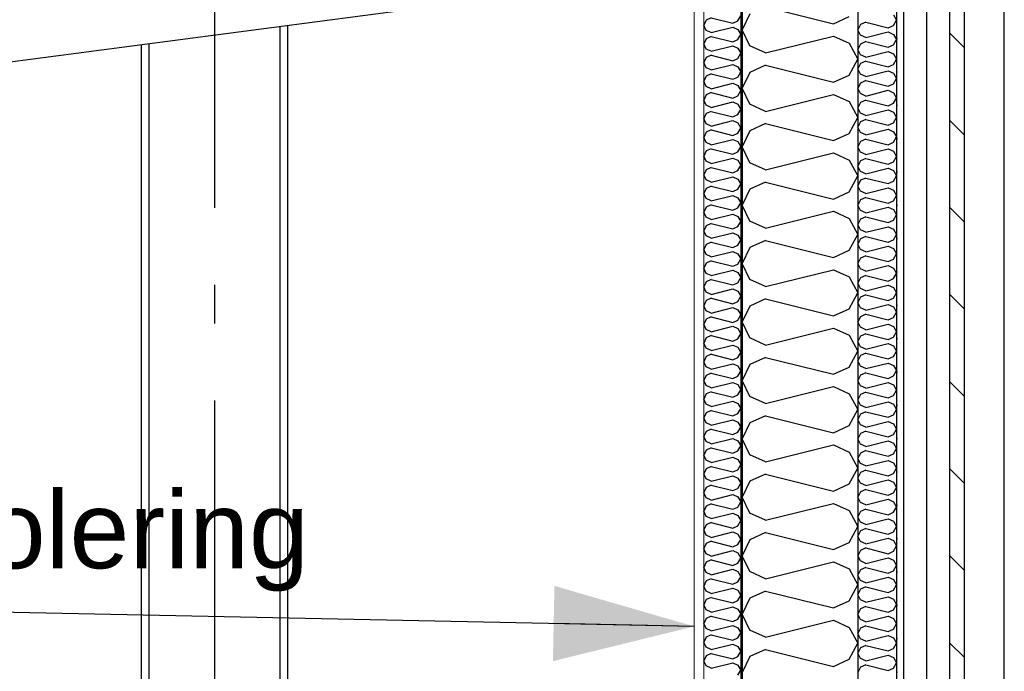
# Model space of a CAD drawing. Header units: millimetres. Extents: x -82116 to -58113, y 850 to 13065.
# Tile 72 of 78: x -65326 to -64048, y 7514 to 8360. Entities that reach past the tile are written whole.
import ezdxf
from ezdxf.enums import TextEntityAlignment as Align

# ---------------------------------------------------------------- set-up
doc = ezdxf.new("R2010")
doc.units = ezdxf.units.MM
doc.header["$LTSCALE"] = 0.5
doc.header["$MEASUREMENT"] = 0
for name, pattern in [('Akselinje', [1500, 1000, -200, 100, -200]), ('PLINE', [0]), ('Wipeout_Contour', [2000, 0, -2000])]:
    doc.linetypes.add(name, pattern=pattern)
for name, color, linetype in [('222- Søyler', 7, 'Continuous'), ('222- Søyler (Nye konstruksjoner)', 7, 'Continuous'), ('223- Bjelker(Nye konstruksjoner)', 7, 'Continuous'), ('232- Ikke-bærende yttervegger', 7, 'Continuous'), ('232- Ikke-bærende yttervegger (Skravur)', 7, 'Continuous'), ('232- Ikke-bærende yttervegger (Skravur)(Nye konstruksjoner)', 7, 'Continuous'), ('232- Ikke-bærende yttervegger(Nye konstruksjoner)', 7, 'Continuous'), ('235- Utvendig kledning og overflate (Skravur)(Nye konstruksjoner)', 7, 'Continuous'), ('235- Utvendig kledning og overflate(Nye konstruksjoner)', 7, 'Continuous'), ('82-- Modullinjer', 7, 'Continuous'), ('832- Tekst bygning(Nye konstruksjoner)', 7, 'Continuous')]:
    doc.layers.add(name, color=color, linetype=linetype)
doc.layers.add('236- Innvendig kledning og overflate(Nye konstruksjoner)', color=7, linetype='Continuous', lineweight=0)
doc.styles.add('GENERATED_STYLE_1', font='arial.ttf')
doc.styles.add('GENERATED_STYLE_2', font='arial.ttf')
doc.dimstyles.new('GENERATED_STYLE__1', dxfattribs={"dimtxt": 0.18, "dimasz": 182.4, "dimexe": 0.18, "dimexo": 0.0625, "dimgap": 0, "dimtad": 0, "dimtih": 1, "dimtoh": 1, "dimdec": 4, "dimzin": 0, "dimdsep": 46, "dimcen": 0.09, "dimadec": 0, "dimazin": 0, "dimtfac": 1, "dimtdec": 4, "dimtmove": 0, "dimatfit": 3, "dimldrblk": 'ARROWHEAD_5', "dimfxl": 1, "dimtolj": 1, "dimtzin": 0, "dimarcsym": 0})

# ---------------------------------------------------------------- blocks, each defined once
blk = doc.blocks.new('*X5')
at = {"layer": '232- Ikke-bærende yttervegger (Skravur)', "linetype": 'PLINE'}
for p, q in [((-64358, 8376.7), (-64270, 8354.7)), ((-64378.4, 8367.4), (-64388.2, 8346.7)), ((-64270, 8354.7), (-64249.7, 8363.9)), ((-64378.4, 8326), (-64388.2, 8346.7)), ((-64358, 8316.7), (-64270, 8338.7)), ((-64270, 8338.7), (-64249.7, 8329.5)), ((-64358, 8316.7), (-64378.4, 8326)), ((-64249.7, 8329.5), (-64238.2, 8308.7)), ((-64249.7, 8288), (-64238.2, 8308.7)), ((-64358, 8300.8), (-64378.4, 8291.5)), ((-64358, 8300.8), (-64270, 8278.8)), ((-64378.4, 8291.5), (-64388.2, 8270.8)), ((-64270, 8278.8), (-64249.7, 8288)), ((-64378.4, 8250.1), (-64388.2, 8270.8)), ((-64358, 8240.8), (-64270, 8262.8)), ((-64270, 8262.8), (-64249.7, 8253.6)), ((-64358, 8240.8), (-64378.4, 8250.1)), ((-64249.7, 8253.6), (-64238.2, 8232.9)), ((-64249.7, 8212.1), (-64238.2, 8232.9)), ((-64358, 8224.9), (-64378.4, 8215.7)), ((-64358, 8224.9), (-64270, 8202.9)), ((-64378.4, 8215.7), (-64388.2, 8194.9)), ((-64270, 8202.9), (-64249.7, 8212.1)), ((-64378.4, 8174.2), (-64388.2, 8194.9)), ((-64358, 8165), (-64270, 8187)), ((-64270, 8187), (-64249.7, 8177.7)), ((-64358, 8165), (-64378.4, 8174.2)), ((-64249.7, 8177.7), (-64238.2, 8157)), ((-64249.7, 8136.3), (-64238.2, 8157)), ((-64358, 8149), (-64378.4, 8139.8)), ((-64358, 8149), (-64270, 8127)), ((-64378.4, 8139.8), (-64388.2, 8119.1)), ((-64270, 8127), (-64249.7, 8136.3)), ((-64378.4, 8098.3), (-64388.2, 8119.1)), ((-64358, 8089.1), (-64270, 8111.1)), ((-64270, 8111.1), (-64249.7, 8101.8)), ((-64358, 8089.1), (-64378.4, 8098.3)), ((-64249.7, 8101.8), (-64238.2, 8081.1)), ((-64249.7, 8060.4), (-64238.2, 8081.1)), ((-64358, 8073.1), (-64378.4, 8063.9)), ((-64358, 8073.1), (-64270, 8051.1)), ((-64378.4, 8063.9), (-64388.2, 8043.2)), ((-64270, 8051.1), (-64249.7, 8060.4)), ((-64378.4, 8022.4), (-64388.2, 8043.2)), ((-64358, 8013.2), (-64270, 8035.2)), ((-64270, 8035.2), (-64249.7, 8026)), ((-64249.7, 8026), (-64238.2, 8005.2)), ((-64358, 8013.2), (-64378.4, 8022.4)), ((-64249.7, 7984.5), (-64238.2, 8005.2)), ((-64378.4, 7988), (-64388.2, 7967.3)), ((-64358, 7997.3), (-64378.4, 7988)), ((-64358, 7997.3), (-64270, 7975.3)), ((-64270, 7975.3), (-64249.7, 7984.5)), ((-64378.4, 7946.6), (-64388.2, 7967.3)), ((-64358, 7937.3), (-64270, 7959.3)), ((-64270, 7959.3), (-64249.7, 7950.1)), ((-64249.7, 7950.1), (-64238.2, 7929.4)), ((-64358, 7937.3), (-64378.4, 7946.6)), ((-64249.7, 7908.6), (-64238.2, 7929.4)), ((-64378.4, 7912.1), (-64388.2, 7891.4)), ((-64358, 7921.4), (-64378.4, 7912.1)), ((-64358, 7921.4), (-64270, 7899.4)), ((-64270, 7899.4), (-64249.7, 7908.6)), ((-64378.4, 7870.7), (-64388.2, 7891.4)), ((-64358, 7861.4), (-64270, 7883.4)), ((-64270, 7883.4), (-64249.7, 7874.2)), ((-64249.7, 7874.2), (-64238.2, 7853.5)), ((-64358, 7861.4), (-64378.4, 7870.7)), ((-64249.7, 7832.8), (-64238.2, 7853.5)), ((-64378.4, 7836.3), (-64388.2, 7815.5)), ((-64358, 7845.5), (-64378.4, 7836.3)), ((-64358, 7845.5), (-64270, 7823.5)), ((-64270, 7823.5), (-64249.7, 7832.8)), ((-64378.4, 7794.8), (-64388.2, 7815.5)), ((-64358, 7785.6), (-64270, 7807.6)), ((-64270, 7807.6), (-64249.7, 7798.3)), ((-64249.7, 7798.3), (-64238.2, 7777.6)), ((-64358, 7785.6), (-64378.4, 7794.8)), ((-64249.7, 7756.9), (-64238.2, 7777.6)), ((-64378.4, 7760.4), (-64388.2, 7739.7)), ((-64358, 7769.6), (-64378.4, 7760.4)), ((-64358, 7769.6), (-64270, 7747.6)), ((-64270, 7747.6), (-64249.7, 7756.9)), ((-64378.4, 7718.9), (-64388.2, 7739.7)), ((-64358, 7709.7), (-64270, 7731.7)), ((-64270, 7731.7), (-64249.7, 7722.4)), ((-64249.7, 7722.4), (-64238.2, 7701.7)), ((-64358, 7709.7), (-64378.4, 7718.9)), ((-64358, 7693.7), (-64378.4, 7684.5)), ((-64358, 7693.7), (-64270, 7671.7)), ((-64249.7, 7681), (-64238.2, 7701.7)), ((-64378.4, 7684.5), (-64388.2, 7663.8)), ((-64270, 7671.7), (-64249.7, 7681)), ((-64378.4, 7643.1), (-64388.2, 7663.8)), ((-64358, 7633.8), (-64270, 7655.8)), ((-64270, 7655.8), (-64249.7, 7646.6)), ((-64358, 7633.8), (-64378.4, 7643.1)), ((-64249.7, 7646.6), (-64238.2, 7625.8)), ((-64358, 7617.9), (-64378.4, 7608.6)), ((-64358, 7617.9), (-64270, 7595.9)), ((-64249.7, 7605.1), (-64238.2, 7625.8)), ((-64378.4, 7608.6), (-64388.2, 7587.9)), ((-64270, 7595.9), (-64249.7, 7605.1)), ((-64378.4, 7567.2), (-64388.2, 7587.9)), ((-64358, 7557.9), (-64270, 7579.9)), ((-64270, 7579.9), (-64249.7, 7570.7)), ((-64358, 7557.9), (-64378.4, 7567.2)), ((-64249.7, 7570.7), (-64238.2, 7550)), ((-64358, 7542), (-64378.4, 7532.7)), ((-64358, 7542), (-64270, 7520)), ((-64249.7, 7529.2), (-64238.2, 7550)), ((-64378.4, 7532.7), (-64388.2, 7512)), ((-64270, 7520), (-64249.7, 7529.2))]:
    blk.add_line(p, q, dxfattribs=at)
blk = doc.blocks.new('*X26')
at = {"layer": '232- Ikke-bærende yttervegger (Skravur)(Nye konstruksjoner)', "linetype": 'PLINE'}
for p, q in [((-64435, 8359.4), (-64438.2, 8352.8)), ((-64428.5, 8362.3), (-64435, 8359.4)), ((-64428.5, 8362.3), (-64400.4, 8355.3)), ((-64400.4, 8355.3), (-64393.9, 8358.3)), ((-64393.9, 8358.3), (-64390.2, 8364.9)), ((-64435, 8346.1), (-64438.2, 8352.8)), ((-64428.5, 8343.2), (-64435, 8346.1)), ((-64428.5, 8343.2), (-64400.4, 8350.2)), ((-64400.4, 8350.2), (-64393.9, 8347.2)), ((-64393.9, 8347.2), (-64390.2, 8340.6)), ((-64435, 8335.1), (-64438.2, 8328.5)), ((-64428.5, 8338.1), (-64435, 8335.1)), ((-64428.5, 8338.1), (-64400.4, 8331)), ((-64400.4, 8331), (-64393.9, 8334)), ((-64393.9, 8334), (-64390.2, 8340.6)), ((-64435, 8321.8), (-64438.2, 8328.5)), ((-64428.5, 8318.9), (-64435, 8321.8)), ((-64428.5, 8318.9), (-64400.4, 8325.9)), ((-64400.4, 8325.9), (-64393.9, 8323)), ((-64393.9, 8323), (-64390.2, 8316.3)), ((-64435, 8310.8), (-64438.2, 8304.2)), ((-64428.5, 8313.8), (-64435, 8310.8)), ((-64428.5, 8313.8), (-64400.4, 8306.7)), ((-64400.4, 8306.7), (-64393.9, 8309.7)), ((-64393.9, 8309.7), (-64390.2, 8316.3)), ((-64435, 8297.6), (-64438.2, 8304.2)), ((-64428.5, 8294.6), (-64435, 8297.6)), ((-64428.5, 8294.6), (-64400.4, 8301.6)), ((-64400.4, 8301.6), (-64393.9, 8298.7)), ((-64393.9, 8298.7), (-64390.2, 8292.1)), ((-64435, 8286.5), (-64438.2, 8279.9)), ((-64428.5, 8289.5), (-64435, 8286.5)), ((-64428.5, 8289.5), (-64400.4, 8282.5)), ((-64400.4, 8282.5), (-64393.9, 8285.4)), ((-64393.9, 8285.4), (-64390.2, 8292.1)), ((-64435, 8273.3), (-64438.2, 8279.9)), ((-64428.5, 8270.3), (-64435, 8273.3)), ((-64428.5, 8270.3), (-64400.4, 8277.4)), ((-64400.4, 8277.4), (-64393.9, 8274.4)), ((-64393.9, 8274.4), (-64390.2, 8267.8)), ((-64435, 8262.3), (-64438.2, 8255.6)), ((-64428.5, 8265.2), (-64435, 8262.3)), ((-64428.5, 8265.2), (-64400.4, 8258.2)), ((-64400.4, 8258.2), (-64393.9, 8261.1)), ((-64393.9, 8261.1), (-64390.2, 8267.8)), ((-64435, 8249), (-64438.2, 8255.6)), ((-64428.5, 8246), (-64435, 8249)), ((-64428.5, 8246), (-64400.4, 8253.1)), ((-64400.4, 8253.1), (-64393.9, 8250.1)), ((-64393.9, 8250.1), (-64390.2, 8243.5)), ((-64393.9, 8236.9), (-64390.2, 8243.5)), ((-64435, 8238), (-64438.2, 8231.4)), ((-64435, 8224.7), (-64438.2, 8231.4)), ((-64428.5, 8240.9), (-64435, 8238)), ((-64428.5, 8240.9), (-64400.4, 8233.9)), ((-64400.4, 8233.9), (-64393.9, 8236.9)), ((-64428.5, 8221.8), (-64435, 8224.7)), ((-64428.5, 8221.8), (-64400.4, 8228.8)), ((-64400.4, 8228.8), (-64393.9, 8225.8)), ((-64393.9, 8225.8), (-64390.2, 8219.2)), ((-64393.9, 8212.6), (-64390.2, 8219.2)), ((-64435, 8213.7), (-64438.2, 8207.1)), ((-64435, 8200.4), (-64438.2, 8207.1)), ((-64428.5, 8216.7), (-64435, 8213.7)), ((-64428.5, 8216.7), (-64400.4, 8209.6)), ((-64400.4, 8209.6), (-64393.9, 8212.6)), ((-64428.5, 8197.5), (-64435, 8200.4)), ((-64428.5, 8192.4), (-64435, 8189.4)), ((-64428.5, 8197.5), (-64400.4, 8204.5)), ((-64428.5, 8192.4), (-64400.4, 8185.3)), ((-64400.4, 8204.5), (-64393.9, 8201.6)), ((-64393.9, 8201.6), (-64390.2, 8194.9)), ((-64393.9, 8188.3), (-64390.2, 8194.9)), ((-64435, 8189.4), (-64438.2, 8182.8)), ((-64435, 8176.2), (-64438.2, 8182.8)), ((-64428.5, 8173.2), (-64400.4, 8180.2)), ((-64400.4, 8185.3), (-64393.9, 8188.3)), ((-64400.4, 8180.2), (-64393.9, 8177.3)), ((-64428.5, 8173.2), (-64435, 8176.2)), ((-64428.5, 8168.1), (-64435, 8165.1)), ((-64428.5, 8168.1), (-64400.4, 8161.1)), ((-64393.9, 8177.3), (-64390.2, 8170.6)), ((-64393.9, 8164), (-64390.2, 8170.6)), ((-64435, 8165.1), (-64438.2, 8158.5)), ((-64435, 8151.9), (-64438.2, 8158.5)), ((-64428.5, 8148.9), (-64400.4, 8156)), ((-64400.4, 8161.1), (-64393.9, 8164)), ((-64400.4, 8156), (-64393.9, 8153)), ((-64428.5, 8148.9), (-64435, 8151.9)), ((-64428.5, 8143.8), (-64435, 8140.9)), ((-64428.5, 8143.8), (-64400.4, 8136.8)), ((-64393.9, 8153), (-64390.2, 8146.4)), ((-64393.9, 8139.7), (-64390.2, 8146.4)), ((-64435, 8140.9), (-64438.2, 8134.2)), ((-64435, 8127.6), (-64438.2, 8134.2)), ((-64428.5, 8124.6), (-64400.4, 8131.7)), ((-64400.4, 8136.8), (-64393.9, 8139.7)), ((-64400.4, 8131.7), (-64393.9, 8128.7)), ((-64393.9, 8128.7), (-64390.2, 8122.1)), ((-64435, 8116.6), (-64438.2, 8109.9)), ((-64428.5, 8124.6), (-64435, 8127.6)), ((-64428.5, 8119.5), (-64435, 8116.6)), ((-64428.5, 8119.5), (-64400.4, 8112.5)), ((-64400.4, 8112.5), (-64393.9, 8115.5)), ((-64393.9, 8115.5), (-64390.2, 8122.1)), ((-64435, 8103.3), (-64438.2, 8109.9)), ((-64428.5, 8100.4), (-64435, 8103.3)), ((-64428.5, 8100.4), (-64400.4, 8107.4)), ((-64400.4, 8107.4), (-64393.9, 8104.4)), ((-64393.9, 8104.4), (-64390.2, 8097.8)), ((-64435, 8092.3), (-64438.2, 8085.7)), ((-64428.5, 8095.3), (-64435, 8092.3)), ((-64428.5, 8095.3), (-64400.4, 8088.2)), ((-64400.4, 8088.2), (-64393.9, 8091.2)), ((-64393.9, 8091.2), (-64390.2, 8097.8)), ((-64435, 8079), (-64438.2, 8085.7)), ((-64428.5, 8076.1), (-64435, 8079)), ((-64428.5, 8076.1), (-64400.4, 8083.1)), ((-64400.4, 8083.1), (-64393.9, 8080.2)), ((-64393.9, 8080.2), (-64390.2, 8073.5)), ((-64435, 8068), (-64438.2, 8061.4)), ((-64428.5, 8071), (-64435, 8068)), ((-64428.5, 8071), (-64400.4, 8063.9)), ((-64400.4, 8063.9), (-64393.9, 8066.9)), ((-64393.9, 8066.9), (-64390.2, 8073.5)), ((-64435, 8054.8), (-64438.2, 8061.4)), ((-64428.5, 8051.8), (-64435, 8054.8)), ((-64428.5, 8051.8), (-64400.4, 8058.8)), ((-64400.4, 8058.8), (-64393.9, 8055.9)), ((-64393.9, 8055.9), (-64390.2, 8049.2)), ((-64435, 8043.7), (-64438.2, 8037.1)), ((-64428.5, 8046.7), (-64435, 8043.7)), ((-64428.5, 8046.7), (-64400.4, 8039.7)), ((-64400.4, 8039.7), (-64393.9, 8042.6)), ((-64393.9, 8042.6), (-64390.2, 8049.2)), ((-64435, 8030.5), (-64438.2, 8037.1)), ((-64428.5, 8027.5), (-64435, 8030.5)), ((-64428.5, 8027.5), (-64400.4, 8034.6)), ((-64400.4, 8034.6), (-64393.9, 8031.6)), ((-64393.9, 8031.6), (-64390.2, 8025)), ((-64435, 8019.5), (-64438.2, 8012.8)), ((-64428.5, 8022.4), (-64435, 8019.5)), ((-64428.5, 8022.4), (-64400.4, 8015.4)), ((-64400.4, 8015.4), (-64393.9, 8018.3)), ((-64393.9, 8018.3), (-64390.2, 8025)), ((-64435, 8006.2), (-64438.2, 8012.8)), ((-64428.5, 8003.2), (-64435, 8006.2)), ((-64428.5, 8003.2), (-64400.4, 8010.3)), ((-64400.4, 8010.3), (-64393.9, 8007.3)), ((-64393.9, 8007.3), (-64390.2, 8000.7)), ((-64393.9, 7994), (-64390.2, 8000.7)), ((-64435, 7995.2), (-64438.2, 7988.5)), ((-64435, 7981.9), (-64438.2, 7988.5)), ((-64428.5, 7998.1), (-64435, 7995.2)), ((-64428.5, 7998.1), (-64400.4, 7991.1)), ((-64400.4, 7991.1), (-64393.9, 7994)), ((-64428.5, 7978.9), (-64435, 7981.9)), ((-64428.5, 7978.9), (-64400.4, 7986)), ((-64400.4, 7986), (-64393.9, 7983)), ((-64393.9, 7983), (-64390.2, 7976.4)), ((-64393.9, 7969.8), (-64390.2, 7976.4)), ((-64435, 7970.9), (-64438.2, 7964.3)), ((-64435, 7957.6), (-64438.2, 7964.3)), ((-64428.5, 7973.8), (-64435, 7970.9)), ((-64428.5, 7973.8), (-64400.4, 7966.8)), ((-64400.4, 7966.8), (-64393.9, 7969.8)), ((-64428.5, 7954.7), (-64435, 7957.6)), ((-64428.5, 7949.6), (-64435, 7946.6)), ((-64428.5, 7954.7), (-64400.4, 7961.7)), ((-64428.5, 7949.6), (-64400.4, 7942.5)), ((-64400.4, 7961.7), (-64393.9, 7958.7)), ((-64393.9, 7958.7), (-64390.2, 7952.1)), ((-64393.9, 7945.5), (-64390.2, 7952.1)), ((-64435, 7946.6), (-64438.2, 7940)), ((-64435, 7933.3), (-64438.2, 7940)), ((-64428.5, 7930.4), (-64400.4, 7937.4)), ((-64400.4, 7942.5), (-64393.9, 7945.5)), ((-64400.4, 7937.4), (-64393.9, 7934.5)), ((-64428.5, 7930.4), (-64435, 7933.3)), ((-64428.5, 7925.3), (-64435, 7922.3)), ((-64428.5, 7925.3), (-64400.4, 7918.2)), ((-64393.9, 7934.5), (-64390.2, 7927.8)), ((-64393.9, 7921.2), (-64390.2, 7927.8)), ((-64435, 7922.3), (-64438.2, 7915.7)), ((-64435, 7909.1), (-64438.2, 7915.7)), ((-64428.5, 7906.1), (-64400.4, 7913.1)), ((-64400.4, 7918.2), (-64393.9, 7921.2)), ((-64400.4, 7913.1), (-64393.9, 7910.2)), ((-64428.5, 7906.1), (-64435, 7909.1)), ((-64428.5, 7901), (-64435, 7898)), ((-64428.5, 7901), (-64400.4, 7894)), ((-64393.9, 7910.2), (-64390.2, 7903.6)), ((-64393.9, 7896.9), (-64390.2, 7903.6)), ((-64435, 7898), (-64438.2, 7891.4)), ((-64435, 7884.8), (-64438.2, 7891.4)), ((-64428.5, 7881.8), (-64400.4, 7888.9)), ((-64400.4, 7894), (-64393.9, 7896.9)), ((-64400.4, 7888.9), (-64393.9, 7885.9)), ((-64393.9, 7885.9), (-64390.2, 7879.3)), ((-64435, 7873.8), (-64438.2, 7867.1)), ((-64428.5, 7881.8), (-64435, 7884.8)), ((-64428.5, 7876.7), (-64435, 7873.8)), ((-64428.5, 7876.7), (-64400.4, 7869.7)), ((-64400.4, 7869.7), (-64393.9, 7872.6)), ((-64393.9, 7872.6), (-64390.2, 7879.3)), ((-64435, 7860.5), (-64438.2, 7867.1)), ((-64428.5, 7857.5), (-64435, 7860.5)), ((-64428.5, 7857.5), (-64400.4, 7864.6)), ((-64400.4, 7864.6), (-64393.9, 7861.6)), ((-64393.9, 7861.6), (-64390.2, 7855)), ((-64435, 7849.5), (-64438.2, 7842.9)), ((-64428.5, 7852.4), (-64435, 7849.5)), ((-64428.5, 7852.4), (-64400.4, 7845.4)), ((-64400.4, 7845.4), (-64393.9, 7848.4)), ((-64393.9, 7848.4), (-64390.2, 7855)), ((-64435, 7836.2), (-64438.2, 7842.9)), ((-64428.5, 7833.3), (-64435, 7836.2)), ((-64428.5, 7833.3), (-64400.4, 7840.3)), ((-64400.4, 7840.3), (-64393.9, 7837.3)), ((-64393.9, 7837.3), (-64390.2, 7830.7)), ((-64435, 7825.2), (-64438.2, 7818.6)), ((-64428.5, 7828.2), (-64435, 7825.2)), ((-64428.5, 7828.2), (-64400.4, 7821.1)), ((-64400.4, 7821.1), (-64393.9, 7824.1)), ((-64393.9, 7824.1), (-64390.2, 7830.7)), ((-64435, 7811.9), (-64438.2, 7818.6)), ((-64428.5, 7809), (-64435, 7811.9)), ((-64428.5, 7809), (-64400.4, 7816)), ((-64400.4, 7816), (-64393.9, 7813.1)), ((-64393.9, 7813.1), (-64390.2, 7806.4)), ((-64435, 7800.9), (-64438.2, 7794.3)), ((-64428.5, 7803.9), (-64435, 7800.9)), ((-64428.5, 7803.9), (-64400.4, 7796.8)), ((-64400.4, 7796.8), (-64393.9, 7799.8)), ((-64393.9, 7799.8), (-64390.2, 7806.4)), ((-64435, 7787.7), (-64438.2, 7794.3)), ((-64428.5, 7784.7), (-64435, 7787.7)), ((-64428.5, 7784.7), (-64400.4, 7791.7)), ((-64400.4, 7791.7), (-64393.9, 7788.8)), ((-64393.9, 7788.8), (-64390.2, 7782.1)), ((-64435, 7776.6), (-64438.2, 7770)), ((-64428.5, 7779.6), (-64435, 7776.6)), ((-64428.5, 7779.6), (-64400.4, 7772.6)), ((-64400.4, 7772.6), (-64393.9, 7775.5)), ((-64393.9, 7775.5), (-64390.2, 7782.1)), ((-64435, 7763.4), (-64438.2, 7770)), ((-64428.5, 7760.4), (-64435, 7763.4)), ((-64428.5, 7760.4), (-64400.4, 7767.5)), ((-64400.4, 7767.5), (-64393.9, 7764.5)), ((-64393.9, 7764.5), (-64390.2, 7757.9)), ((-64393.9, 7751.2), (-64390.2, 7757.9)), ((-64435, 7752.4), (-64438.2, 7745.7)), ((-64435, 7739.1), (-64438.2, 7745.7)), ((-64428.5, 7755.3), (-64435, 7752.4)), ((-64428.5, 7755.3), (-64400.4, 7748.3)), ((-64400.4, 7748.3), (-64393.9, 7751.2)), ((-64428.5, 7736.1), (-64435, 7739.1)), ((-64428.5, 7736.1), (-64400.4, 7743.2)), ((-64400.4, 7743.2), (-64393.9, 7740.2)), ((-64393.9, 7740.2), (-64390.2, 7733.6)), ((-64393.9, 7727), (-64390.2, 7733.6)), ((-64435, 7728.1), (-64438.2, 7721.4)), ((-64435, 7714.8), (-64438.2, 7721.4)), ((-64428.5, 7731), (-64435, 7728.1)), ((-64428.5, 7731), (-64400.4, 7724)), ((-64400.4, 7724), (-64393.9, 7727)), ((-64428.5, 7711.9), (-64435, 7714.8)), ((-64428.5, 7706.8), (-64435, 7703.8)), ((-64428.5, 7711.9), (-64400.4, 7718.9)), ((-64428.5, 7706.8), (-64400.4, 7699.7)), ((-64400.4, 7718.9), (-64393.9, 7715.9)), ((-64393.9, 7715.9), (-64390.2, 7709.3)), ((-64393.9, 7702.7), (-64390.2, 7709.3)), ((-64435, 7703.8), (-64438.2, 7697.2)), ((-64435, 7690.5), (-64438.2, 7697.2)), ((-64428.5, 7687.6), (-64400.4, 7694.6)), ((-64400.4, 7699.7), (-64393.9, 7702.7)), ((-64400.4, 7694.6), (-64393.9, 7691.7)), ((-64428.5, 7687.6), (-64435, 7690.5)), ((-64428.5, 7682.5), (-64435, 7679.5)), ((-64428.5, 7682.5), (-64400.4, 7675.4)), ((-64393.9, 7691.7), (-64390.2, 7685)), ((-64393.9, 7678.4), (-64390.2, 7685)), ((-64435, 7679.5), (-64438.2, 7672.9)), ((-64435, 7666.3), (-64438.2, 7672.9)), ((-64428.5, 7663.3), (-64400.4, 7670.3)), ((-64400.4, 7675.4), (-64393.9, 7678.4)), ((-64400.4, 7670.3), (-64393.9, 7667.4)), ((-64428.5, 7663.3), (-64435, 7666.3)), ((-64428.5, 7658.2), (-64435, 7655.2)), ((-64428.5, 7658.2), (-64400.4, 7651.2)), ((-64393.9, 7667.4), (-64390.2, 7660.7)), ((-64393.9, 7654.1), (-64390.2, 7660.7)), ((-64435, 7655.2), (-64438.2, 7648.6)), ((-64435, 7642), (-64438.2, 7648.6)), ((-64428.5, 7639), (-64400.4, 7646.1)), ((-64400.4, 7651.2), (-64393.9, 7654.1)), ((-64400.4, 7646.1), (-64393.9, 7643.1)), ((-64393.9, 7643.1), (-64390.2, 7636.5)), ((-64435, 7631), (-64438.2, 7624.3)), ((-64428.5, 7639), (-64435, 7642)), ((-64428.5, 7633.9), (-64435, 7631)), ((-64428.5, 7633.9), (-64400.4, 7626.9)), ((-64400.4, 7626.9), (-64393.9, 7629.8)), ((-64393.9, 7629.8), (-64390.2, 7636.5)), ((-64435, 7617.7), (-64438.2, 7624.3)), ((-64428.5, 7614.7), (-64435, 7617.7)), ((-64428.5, 7614.7), (-64400.4, 7621.8)), ((-64400.4, 7621.8), (-64393.9, 7618.8)), ((-64393.9, 7618.8), (-64390.2, 7612.2)), ((-64435, 7606.7), (-64438.2, 7600)), ((-64428.5, 7609.6), (-64435, 7606.7)), ((-64428.5, 7609.6), (-64400.4, 7602.6)), ((-64400.4, 7602.6), (-64393.9, 7605.5)), ((-64393.9, 7605.5), (-64390.2, 7612.2)), ((-64435, 7593.4), (-64438.2, 7600)), ((-64428.5, 7590.4), (-64435, 7593.4)), ((-64428.5, 7590.4), (-64400.4, 7597.5)), ((-64400.4, 7597.5), (-64393.9, 7594.5)), ((-64393.9, 7594.5), (-64390.2, 7587.9)), ((-64435, 7582.4), (-64438.2, 7575.8)), ((-64428.5, 7585.3), (-64435, 7582.4)), ((-64428.5, 7585.3), (-64400.4, 7578.3)), ((-64400.4, 7578.3), (-64393.9, 7581.3)), ((-64393.9, 7581.3), (-64390.2, 7587.9)), ((-64435, 7569.1), (-64438.2, 7575.8)), ((-64428.5, 7566.2), (-64435, 7569.1)), ((-64428.5, 7566.2), (-64400.4, 7573.2)), ((-64400.4, 7573.2), (-64393.9, 7570.2)), ((-64393.9, 7570.2), (-64390.2, 7563.6)), ((-64435, 7558.1), (-64438.2, 7551.5)), ((-64428.5, 7561.1), (-64435, 7558.1)), ((-64428.5, 7561.1), (-64400.4, 7554)), ((-64400.4, 7554), (-64393.9, 7557)), ((-64393.9, 7557), (-64390.2, 7563.6)), ((-64435, 7544.8), (-64438.2, 7551.5)), ((-64428.5, 7541.9), (-64435, 7544.8)), ((-64428.5, 7541.9), (-64400.4, 7548.9)), ((-64400.4, 7548.9), (-64393.9, 7546)), ((-64393.9, 7546), (-64390.2, 7539.3)), ((-64435, 7533.8), (-64438.2, 7527.2)), ((-64428.5, 7536.8), (-64435, 7533.8)), ((-64428.5, 7536.8), (-64400.4, 7529.7)), ((-64400.4, 7529.7), (-64393.9, 7532.7)), ((-64393.9, 7532.7), (-64390.2, 7539.3)), ((-64435, 7520.6), (-64438.2, 7527.2)), ((-64428.5, 7517.6), (-64435, 7520.6)), ((-64428.5, 7517.6), (-64400.4, 7524.6)), ((-64400.4, 7524.6), (-64393.9, 7521.7)), ((-64393.9, 7521.7), (-64390.2, 7515.1)), ((-64393.9, 7508.4), (-64390.2, 7515.1))]:
    blk.add_line(p, q, dxfattribs=at)
blk = doc.blocks.new('*X27')
at = {"layer": '235- Utvendig kledning og overflate (Skravur)(Nye konstruksjoner)', "linetype": 'PLINE'}
for p, q in [((-64192, 8366.2), (-64188.2, 8359.3)), ((-64192, 8352.4), (-64188.2, 8359.3)), ((-64234.9, 8353.6), (-64238.2, 8346.7)), ((-64234.9, 8339.8), (-64238.2, 8346.7)), ((-64228.1, 8356.7), (-64234.9, 8353.6)), ((-64228.1, 8356.7), (-64198.8, 8349.3)), ((-64198.8, 8349.3), (-64192, 8352.4)), ((-64228.1, 8336.7), (-64234.9, 8339.8)), ((-64228.1, 8336.7), (-64198.8, 8344)), ((-64198.8, 8344), (-64192, 8340.9)), ((-64192, 8340.9), (-64188.2, 8334)), ((-64192, 8327.1), (-64188.2, 8334)), ((-64234.9, 8328.3), (-64238.2, 8321.4)), ((-64234.9, 8314.5), (-64238.2, 8321.4)), ((-64228.1, 8331.4), (-64234.9, 8328.3)), ((-64228.1, 8331.4), (-64198.8, 8324.1)), ((-64198.8, 8324.1), (-64192, 8327.1)), ((-64228.1, 8311.4), (-64234.9, 8314.5)), ((-64228.1, 8311.4), (-64198.8, 8318.7)), ((-64198.8, 8318.7), (-64192, 8315.7)), ((-64192, 8315.7), (-64188.2, 8308.7)), ((-64192, 8301.8), (-64188.2, 8308.7)), ((-64234.9, 8303), (-64238.2, 8296.1)), ((-64234.9, 8289.2), (-64238.2, 8296.1)), ((-64228.1, 8306.1), (-64234.9, 8303)), ((-64228.1, 8306.1), (-64198.8, 8298.8)), ((-64198.8, 8298.8), (-64192, 8301.8)), ((-64228.1, 8286.1), (-64234.9, 8289.2)), ((-64228.1, 8286.1), (-64198.8, 8293.4)), ((-64198.8, 8293.4), (-64192, 8290.4)), ((-64192, 8290.4), (-64188.2, 8283.5)), ((-64192, 8276.5), (-64188.2, 8283.5)), ((-64234.9, 8277.7), (-64238.2, 8270.8)), ((-64234.9, 8263.9), (-64238.2, 8270.8)), ((-64228.1, 8280.8), (-64234.9, 8277.7)), ((-64228.1, 8280.8), (-64198.8, 8273.5)), ((-64198.8, 8273.5), (-64192, 8276.5)), ((-64228.1, 8260.8), (-64234.9, 8263.9)), ((-64228.1, 8260.8), (-64198.8, 8268.2)), ((-64198.8, 8268.2), (-64192, 8265.1)), ((-64192, 8265.1), (-64188.2, 8258.2)), ((-64192, 8251.3), (-64188.2, 8258.2)), ((-64234.9, 8252.4), (-64238.2, 8245.5)), ((-64234.9, 8238.6), (-64238.2, 8245.5)), ((-64228.1, 8255.5), (-64234.9, 8252.4)), ((-64228.1, 8255.5), (-64198.8, 8248.2)), ((-64198.8, 8248.2), (-64192, 8251.3)), ((-64228.1, 8235.5), (-64234.9, 8238.6)), ((-64228.1, 8235.5), (-64198.8, 8242.9)), ((-64198.8, 8242.9), (-64192, 8239.8)), ((-64192, 8239.8), (-64188.2, 8232.9)), ((-64192, 8226), (-64188.2, 8232.9)), ((-64234.9, 8227.1), (-64238.2, 8220.2)), ((-64234.9, 8213.3), (-64238.2, 8220.2)), ((-64228.1, 8230.2), (-64234.9, 8227.1)), ((-64228.1, 8230.2), (-64198.8, 8222.9)), ((-64198.8, 8222.9), (-64192, 8226)), ((-64228.1, 8210.2), (-64234.9, 8213.3)), ((-64228.1, 8204.9), (-64234.9, 8201.8)), ((-64228.1, 8210.2), (-64198.8, 8217.6)), ((-64228.1, 8204.9), (-64198.8, 8197.6)), ((-64198.8, 8217.6), (-64192, 8214.5)), ((-64192, 8214.5), (-64188.2, 8207.6)), ((-64192, 8200.7), (-64188.2, 8207.6)), ((-64234.9, 8201.8), (-64238.2, 8194.9)), ((-64234.9, 8188), (-64238.2, 8194.9)), ((-64228.1, 8184.9), (-64198.8, 8192.3)), ((-64198.8, 8197.6), (-64192, 8200.7)), ((-64198.8, 8192.3), (-64192, 8189.2)), ((-64228.1, 8184.9), (-64234.9, 8188)), ((-64228.1, 8179.6), (-64234.9, 8176.5)), ((-64228.1, 8179.6), (-64198.8, 8172.3)), ((-64192, 8189.2), (-64188.2, 8182.3)), ((-64192, 8175.4), (-64188.2, 8182.3)), ((-64234.9, 8176.5), (-64238.2, 8169.6)), ((-64234.9, 8162.7), (-64238.2, 8169.6)), ((-64228.1, 8159.6), (-64198.8, 8167)), ((-64198.8, 8172.3), (-64192, 8175.4)), ((-64198.8, 8167), (-64192, 8163.9)), ((-64228.1, 8159.6), (-64234.9, 8162.7)), ((-64228.1, 8154.3), (-64234.9, 8151.3)), ((-64228.1, 8154.3), (-64198.8, 8147)), ((-64192, 8163.9), (-64188.2, 8157)), ((-64192, 8150.1), (-64188.2, 8157)), ((-64234.9, 8151.3), (-64238.2, 8144.3)), ((-64234.9, 8137.4), (-64238.2, 8144.3)), ((-64228.1, 8134.4), (-64198.8, 8141.7)), ((-64198.8, 8147), (-64192, 8150.1)), ((-64198.8, 8141.7), (-64192, 8138.6)), ((-64228.1, 8134.4), (-64234.9, 8137.4)), ((-64228.1, 8129), (-64234.9, 8126)), ((-64228.1, 8129), (-64198.8, 8121.7)), ((-64192, 8138.6), (-64188.2, 8131.7)), ((-64192, 8124.8), (-64188.2, 8131.7)), ((-64234.9, 8126), (-64238.2, 8119.1)), ((-64234.9, 8112.1), (-64238.2, 8119.1)), ((-64228.1, 8109.1), (-64198.8, 8116.4)), ((-64198.8, 8121.7), (-64192, 8124.8)), ((-64198.8, 8116.4), (-64192, 8113.3)), ((-64228.1, 8109.1), (-64234.9, 8112.1)), ((-64228.1, 8103.7), (-64234.9, 8100.7)), ((-64228.1, 8103.7), (-64198.8, 8096.4)), ((-64192, 8113.3), (-64188.2, 8106.4)), ((-64192, 8099.5), (-64188.2, 8106.4)), ((-64234.9, 8100.7), (-64238.2, 8093.8)), ((-64234.9, 8086.9), (-64238.2, 8093.8)), ((-64228.1, 8083.8), (-64198.8, 8091.1)), ((-64198.8, 8096.4), (-64192, 8099.5)), ((-64198.8, 8091.1), (-64192, 8088)), ((-64228.1, 8083.8), (-64234.9, 8086.9)), ((-64228.1, 8078.5), (-64234.9, 8075.4)), ((-64228.1, 8078.5), (-64198.8, 8071.1)), ((-64192, 8088), (-64188.2, 8081.1)), ((-64192, 8074.2), (-64188.2, 8081.1)), ((-64234.9, 8075.4), (-64238.2, 8068.5)), ((-64234.9, 8061.6), (-64238.2, 8068.5)), ((-64228.1, 8058.5), (-64198.8, 8065.8)), ((-64198.8, 8071.1), (-64192, 8074.2)), ((-64198.8, 8065.8), (-64192, 8062.7)), ((-64228.1, 8058.5), (-64234.9, 8061.6)), ((-64228.1, 8053.2), (-64234.9, 8050.1)), ((-64228.1, 8053.2), (-64198.8, 8045.8)), ((-64192, 8062.7), (-64188.2, 8055.8)), ((-64192, 8048.9), (-64188.2, 8055.8)), ((-64234.9, 8050.1), (-64238.2, 8043.2)), ((-64234.9, 8036.3), (-64238.2, 8043.2)), ((-64228.1, 8033.2), (-64198.8, 8040.5)), ((-64198.8, 8045.8), (-64192, 8048.9)), ((-64198.8, 8040.5), (-64192, 8037.4)), ((-64228.1, 8033.2), (-64234.9, 8036.3)), ((-64228.1, 8027.9), (-64234.9, 8024.8)), ((-64228.1, 8027.9), (-64198.8, 8020.5)), ((-64192, 8037.4), (-64188.2, 8030.5)), ((-64192, 8023.6), (-64188.2, 8030.5)), ((-64234.9, 8024.8), (-64238.2, 8017.9)), ((-64234.9, 8011), (-64238.2, 8017.9)), ((-64228.1, 8007.9), (-64198.8, 8015.2)), ((-64198.8, 8020.5), (-64192, 8023.6)), ((-64198.8, 8015.2), (-64192, 8012.1)), ((-64228.1, 8007.9), (-64234.9, 8011)), ((-64228.1, 8002.6), (-64234.9, 7999.5)), ((-64228.1, 8002.6), (-64198.8, 7995.2)), ((-64192, 8012.1), (-64188.2, 8005.2)), ((-64192, 7998.3), (-64188.2, 8005.2)), ((-64234.9, 7999.5), (-64238.2, 7992.6)), ((-64234.9, 7985.7), (-64238.2, 7992.6)), ((-64228.1, 7982.6), (-64198.8, 7989.9)), ((-64198.8, 7995.2), (-64192, 7998.3)), ((-64198.8, 7989.9), (-64192, 7986.8)), ((-64228.1, 7982.6), (-64234.9, 7985.7)), ((-64228.1, 7977.3), (-64234.9, 7974.2)), ((-64228.1, 7977.3), (-64198.8, 7969.9)), ((-64192, 7986.8), (-64188.2, 7979.9)), ((-64192, 7973), (-64188.2, 7979.9)), ((-64234.9, 7974.2), (-64238.2, 7967.3)), ((-64234.9, 7960.4), (-64238.2, 7967.3)), ((-64228.1, 7957.3), (-64198.8, 7964.6)), ((-64198.8, 7969.9), (-64192, 7973)), ((-64198.8, 7964.6), (-64192, 7961.6)), ((-64228.1, 7957.3), (-64234.9, 7960.4)), ((-64228.1, 7952), (-64234.9, 7948.9)), ((-64228.1, 7952), (-64198.8, 7944.7)), ((-64192, 7961.6), (-64188.2, 7954.6)), ((-64192, 7947.7), (-64188.2, 7954.6)), ((-64234.9, 7948.9), (-64238.2, 7942)), ((-64234.9, 7935.1), (-64238.2, 7942)), ((-64228.1, 7932), (-64198.8, 7939.3)), ((-64198.8, 7944.7), (-64192, 7947.7)), ((-64198.8, 7939.3), (-64192, 7936.3)), ((-64228.1, 7932), (-64234.9, 7935.1)), ((-64228.1, 7926.7), (-64234.9, 7923.6)), ((-64228.1, 7926.7), (-64198.8, 7919.4)), ((-64192, 7936.3), (-64188.2, 7929.4)), ((-64192, 7922.4), (-64188.2, 7929.4)), ((-64234.9, 7923.6), (-64238.2, 7916.7)), ((-64234.9, 7909.8), (-64238.2, 7916.7)), ((-64228.1, 7906.7), (-64198.8, 7914)), ((-64198.8, 7919.4), (-64192, 7922.4)), ((-64198.8, 7914), (-64192, 7911)), ((-64192, 7911), (-64188.2, 7904.1)), ((-64234.9, 7898.3), (-64238.2, 7891.4)), ((-64228.1, 7906.7), (-64234.9, 7909.8)), ((-64228.1, 7901.4), (-64234.9, 7898.3)), ((-64228.1, 7901.4), (-64198.8, 7894.1)), ((-64192, 7897.2), (-64188.2, 7904.1)), ((-64234.9, 7884.5), (-64238.2, 7891.4)), ((-64228.1, 7881.4), (-64198.8, 7888.8)), ((-64198.8, 7894.1), (-64192, 7897.2)), ((-64198.8, 7888.8), (-64192, 7885.7)), ((-64192, 7885.7), (-64188.2, 7878.8)), ((-64234.9, 7873), (-64238.2, 7866.1)), ((-64228.1, 7881.4), (-64234.9, 7884.5)), ((-64228.1, 7876.1), (-64234.9, 7873)), ((-64228.1, 7876.1), (-64198.8, 7868.8)), ((-64192, 7871.9), (-64188.2, 7878.8)), ((-64234.9, 7859.2), (-64238.2, 7866.1)), ((-64228.1, 7856.1), (-64198.8, 7863.5)), ((-64198.8, 7868.8), (-64192, 7871.9)), ((-64198.8, 7863.5), (-64192, 7860.4)), ((-64192, 7860.4), (-64188.2, 7853.5)), ((-64234.9, 7847.7), (-64238.2, 7840.8)), ((-64228.1, 7856.1), (-64234.9, 7859.2)), ((-64228.1, 7850.8), (-64234.9, 7847.7)), ((-64228.1, 7850.8), (-64198.8, 7843.5)), ((-64192, 7846.6), (-64188.2, 7853.5)), ((-64234.9, 7833.9), (-64238.2, 7840.8)), ((-64228.1, 7830.8), (-64198.8, 7838.2)), ((-64198.8, 7843.5), (-64192, 7846.6)), ((-64198.8, 7838.2), (-64192, 7835.1)), ((-64192, 7835.1), (-64188.2, 7828.2)), ((-64234.9, 7822.4), (-64238.2, 7815.5)), ((-64228.1, 7830.8), (-64234.9, 7833.9)), ((-64228.1, 7825.5), (-64234.9, 7822.4)), ((-64228.1, 7825.5), (-64198.8, 7818.2)), ((-64192, 7821.3), (-64188.2, 7828.2)), ((-64234.9, 7808.6), (-64238.2, 7815.5)), ((-64228.1, 7805.5), (-64234.9, 7808.6)), ((-64228.1, 7805.5), (-64198.8, 7812.9)), ((-64198.8, 7818.2), (-64192, 7821.3)), ((-64198.8, 7812.9), (-64192, 7809.8)), ((-64192, 7809.8), (-64188.2, 7802.9)), ((-64234.9, 7797.1), (-64238.2, 7790.2)), ((-64228.1, 7800.2), (-64234.9, 7797.1)), ((-64228.1, 7800.2), (-64198.8, 7792.9)), ((-64198.8, 7792.9), (-64192, 7796)), ((-64192, 7796), (-64188.2, 7802.9)), ((-64234.9, 7783.3), (-64238.2, 7790.2)), ((-64228.1, 7780.3), (-64234.9, 7783.3)), ((-64228.1, 7780.3), (-64198.8, 7787.6)), ((-64198.8, 7787.6), (-64192, 7784.5)), ((-64192, 7784.5), (-64188.2, 7777.6)), ((-64234.9, 7771.9), (-64238.2, 7764.9)), ((-64228.1, 7774.9), (-64234.9, 7771.9)), ((-64228.1, 7774.9), (-64198.8, 7767.6)), ((-64198.8, 7767.6), (-64192, 7770.7)), ((-64192, 7770.7), (-64188.2, 7777.6)), ((-64234.9, 7758), (-64238.2, 7764.9)), ((-64228.1, 7755), (-64234.9, 7758)), ((-64228.1, 7755), (-64198.8, 7762.3)), ((-64198.8, 7762.3), (-64192, 7759.2)), ((-64192, 7759.2), (-64188.2, 7752.3)), ((-64234.9, 7746.6), (-64238.2, 7739.7)), ((-64228.1, 7749.6), (-64234.9, 7746.6)), ((-64228.1, 7749.6), (-64198.8, 7742.3)), ((-64198.8, 7742.3), (-64192, 7745.4)), ((-64192, 7745.4), (-64188.2, 7752.3)), ((-64234.9, 7732.7), (-64238.2, 7739.7)), ((-64228.1, 7729.7), (-64234.9, 7732.7)), ((-64228.1, 7729.7), (-64198.8, 7737)), ((-64198.8, 7737), (-64192, 7733.9)), ((-64192, 7733.9), (-64188.2, 7727)), ((-64234.9, 7721.3), (-64238.2, 7714.4)), ((-64228.1, 7724.4), (-64234.9, 7721.3)), ((-64228.1, 7724.4), (-64198.8, 7717)), ((-64198.8, 7717), (-64192, 7720.1)), ((-64192, 7720.1), (-64188.2, 7727)), ((-64234.9, 7707.5), (-64238.2, 7714.4)), ((-64228.1, 7704.4), (-64234.9, 7707.5)), ((-64228.1, 7704.4), (-64198.8, 7711.7)), ((-64198.8, 7711.7), (-64192, 7708.6)), ((-64192, 7708.6), (-64188.2, 7701.7)), ((-64234.9, 7696), (-64238.2, 7689.1)), ((-64228.1, 7699.1), (-64234.9, 7696)), ((-64228.1, 7699.1), (-64198.8, 7691.7)), ((-64198.8, 7691.7), (-64192, 7694.8)), ((-64192, 7694.8), (-64188.2, 7701.7)), ((-64234.9, 7682.2), (-64238.2, 7689.1)), ((-64228.1, 7679.1), (-64234.9, 7682.2)), ((-64228.1, 7679.1), (-64198.8, 7686.4)), ((-64198.8, 7686.4), (-64192, 7683.3)), ((-64192, 7683.3), (-64188.2, 7676.4)), ((-64234.9, 7670.7), (-64238.2, 7663.8)), ((-64228.1, 7673.8), (-64234.9, 7670.7)), ((-64228.1, 7673.8), (-64198.8, 7666.4)), ((-64198.8, 7666.4), (-64192, 7669.5)), ((-64192, 7669.5), (-64188.2, 7676.4)), ((-64234.9, 7656.9), (-64238.2, 7663.8)), ((-64228.1, 7653.8), (-64234.9, 7656.9)), ((-64228.1, 7653.8), (-64198.8, 7661.1)), ((-64198.8, 7661.1), (-64192, 7658)), ((-64192, 7658), (-64188.2, 7651.1)), ((-64234.9, 7645.4), (-64238.2, 7638.5)), ((-64228.1, 7648.5), (-64234.9, 7645.4)), ((-64228.1, 7648.5), (-64198.8, 7641.1)), ((-64198.8, 7641.1), (-64192, 7644.2)), ((-64192, 7644.2), (-64188.2, 7651.1)), ((-64234.9, 7631.6), (-64238.2, 7638.5)), ((-64228.1, 7628.5), (-64234.9, 7631.6)), ((-64228.1, 7628.5), (-64198.8, 7635.8)), ((-64198.8, 7635.8), (-64192, 7632.7)), ((-64192, 7632.7), (-64188.2, 7625.8)), ((-64234.9, 7620.1), (-64238.2, 7613.2)), ((-64228.1, 7623.2), (-64234.9, 7620.1)), ((-64228.1, 7623.2), (-64198.8, 7615.8)), ((-64198.8, 7615.8), (-64192, 7618.9)), ((-64192, 7618.9), (-64188.2, 7625.8)), ((-64234.9, 7606.3), (-64238.2, 7613.2)), ((-64228.1, 7603.2), (-64234.9, 7606.3)), ((-64228.1, 7603.2), (-64198.8, 7610.5)), ((-64198.8, 7610.5), (-64192, 7607.5)), ((-64192, 7607.5), (-64188.2, 7600.5)), ((-64234.9, 7594.8), (-64238.2, 7587.9)), ((-64228.1, 7597.9), (-64234.9, 7594.8)), ((-64228.1, 7597.9), (-64198.8, 7590.6)), ((-64198.8, 7590.6), (-64192, 7593.6)), ((-64192, 7593.6), (-64188.2, 7600.5)), ((-64234.9, 7581), (-64238.2, 7587.9)), ((-64228.1, 7577.9), (-64234.9, 7581)), ((-64228.1, 7577.9), (-64198.8, 7585.2)), ((-64198.8, 7585.2), (-64192, 7582.2)), ((-64192, 7582.2), (-64188.2, 7575.3)), ((-64234.9, 7569.5), (-64238.2, 7562.6)), ((-64228.1, 7572.6), (-64234.9, 7569.5)), ((-64228.1, 7572.6), (-64198.8, 7565.3)), ((-64198.8, 7565.3), (-64192, 7568.3)), ((-64192, 7568.3), (-64188.2, 7575.3)), ((-64234.9, 7555.7), (-64238.2, 7562.6)), ((-64228.1, 7552.6), (-64234.9, 7555.7)), ((-64228.1, 7552.6), (-64198.8, 7559.9)), ((-64198.8, 7559.9), (-64192, 7556.9)), ((-64192, 7556.9), (-64188.2, 7550)), ((-64234.9, 7544.2), (-64238.2, 7537.3)), ((-64228.1, 7547.3), (-64234.9, 7544.2)), ((-64228.1, 7547.3), (-64198.8, 7540)), ((-64198.8, 7540), (-64192, 7543.1)), ((-64192, 7543.1), (-64188.2, 7550)), ((-64234.9, 7530.4), (-64238.2, 7537.3)), ((-64228.1, 7527.3), (-64234.9, 7530.4)), ((-64228.1, 7527.3), (-64198.8, 7534.7)), ((-64198.8, 7534.7), (-64192, 7531.6)), ((-64192, 7531.6), (-64188.2, 7524.7)), ((-64234.9, 7518.9), (-64238.2, 7512)), ((-64228.1, 7522), (-64234.9, 7518.9)), ((-64228.1, 7522), (-64198.8, 7514.7)), ((-64198.8, 7514.7), (-64192, 7517.8)), ((-64192, 7517.8), (-64188.2, 7524.7))]:
    blk.add_line(p, q, dxfattribs=at)
blk = doc.blocks.new('Standard grid marker[6]', base_point=(-65073.2, 12565.5))
at = {"layer": '82-- Modullinjer', "linetype": 'Akselinje'}
blk.add_line((-65073.2, 12365.5), (-65073.2, 1550), dxfattribs=at)
at = {"layer": '82-- Modullinjer', "style": 'GENERATED_STYLE_1'}
for tag, p in [('AC_MarkerText_1_0', (-65073.2, 12903)), ('AC_MarkerText_1_1', (-65073.2, 1187.5))]:
    blk.add_attdef(tag, text='', height=175, rotation=360, dxfattribs=at).set_placement(p, align=Align.TOP_CENTER)
blk = doc.blocks.new('ARROWHEAD_5')
at = {"linetype": 'Continuous'}
blk.add_hatch(color=256, dxfattribs=at).paths.add_polyline_path([(-1, 0.2679), (0, 0), (-1, -0.2679)])
blk.add_line((0, 0), (-1, 0), dxfattribs=at)

msp = doc.modelspace()

# ---------------------------------------------------------------- hatches: boundary and pattern name
at = {"layer": '232- Ikke-bærende yttervegger (Skravur)(Nye konstruksjoner)', "linetype": 'Continuous'}
h = msp.add_hatch(dxfattribs=at)
h.set_pattern_fill('Gips', color=256, style=0, pattern_type=2)
h.set_pattern_definition([(270, (0, 0), (86.60254, 0), [0, -50]), (270, (43.3, -25), (86.60254, 0), [0, -50])])
h.paths.add_polyline_path([(-64450.7, 6695), (-64438.2, 6695), (-64438.2, 8990), (-64450.7, 8990)])
msp.add_hatch(color=256, dxfattribs=at).paths.add_polyline_path([(-64388.2, 8990), (-64390.2, 8990), (-64390.2, 6695), (-64388.2, 6695)])
at = {"layer": '235- Utvendig kledning og overflate (Skravur)(Nye konstruksjoner)', "linetype": 'Continuous'}
h = msp.add_hatch(dxfattribs=at)
h.set_pattern_fill('Prikker_tett', color=256, style=0, pattern_type=2)
h.set_pattern_definition([(0, (0, 0), (0, 43.30127), [0, -25]), (0, (12.5, 21.65), (0, 43.30127), [0, -25])])
h.paths.add_polyline_path([(-64179.2, 9269.4), (-64188.2, 9269.3), (-64188.2, 7033.5), (-64179.2, 7033.1)])
h = msp.add_hatch(dxfattribs=at)
h.set_pattern_fill('Skrålinjer_2', color=256, style=0, pattern_type=2)
h.set_pattern_definition([(315, (0, 0), (56.56854, 56.56854), [80, 0])])
h.paths.add_polyline_path([(-64100.2, 9269.4), (-64119.2, 9269.4), (-64119.2, 7030.5), (-64100.2, 7029.6)])

# ---------------------------------------------------------------- linework, layer by layer
at = {"layer": '222- Søyler', "linetype": 'PLINE'}
for p, q in [((-64988.2, 7095.4), (-64988.2, 8351.4)), ((-64978.2, 7100), (-64978.2, 8352.7)), ((-65168.2, 7011.4), (-65168.2, 8327.7)), ((-65158.2, 7016.1), (-65158.2, 8329))]:
    msp.add_line(p, q, dxfattribs=at)
at = {"layer": '222- Søyler (Nye konstruksjoner)', "linetype": 'PLINE'}
msp.add_line((-64048.2, 7027.4), (-64048.2, 9282.9), dxfattribs=at)
at = {"layer": '223- Bjelker(Nye konstruksjoner)', "linetype": 'PLINE'}
msp.add_line((-67086.2, 8075.2), (-64450.7, 8422.2), dxfattribs=at)
at = {"layer": '232- Ikke-bærende yttervegger', "linetype": 'PLINE'}
msp.add_line((-64238.2, 9055.3), (-64238.2, 6890), dxfattribs=at)
at = {"layer": '232- Ikke-bærende yttervegger', "linetype": 'PLINE', "flags": 128}
msp.add_lwpolyline([(-64388.2, 9041.3), (-64388.2, 8992.9), (-64388.2, 8990.9), (-64388.2, 8990), (-64388.2, 8940.4), (-64388.2, 8927.8), (-64388.2, 6920.1), (-64388.2, 6895.1), (-64388.2, 6890)], dxfattribs=at)
at = {"layer": '232- Ikke-bærende yttervegger(Nye konstruksjoner)', "linetype": 'PLINE'}
msp.add_line((-64390.2, 8990), (-64390.2, 6695), dxfattribs=at)
at = {"layer": '235- Utvendig kledning og overflate(Nye konstruksjoner)', "linetype": 'PLINE'}
for p, q in [((-64119.2, 9269.4), (-64119.2, 6890)), ((-64100.2, 9269.4), (-64100.2, 6890))]:
    msp.add_line(p, q, dxfattribs=at)
at = {"layer": '235- Utvendig kledning og overflate(Nye konstruksjoner)', "linetype": 'PLINE', "flags": 128}
msp.add_lwpolyline([(-64188.2, 9269.4), (-64188.2, 9269.3), (-64188.2, 7033.5), (-64188.2, 7031.5), (-64188.2, 7013.4), (-64188.2, 6963.4), (-64188.2, 6913.4), (-64188.2, 6911.4), (-64188.2, 6890)], dxfattribs=at)
at = {"layer": '236- Innvendig kledning og overflate(Nye konstruksjoner)', "linetype": 'PLINE'}
msp.add_line((-64450.7, 8990), (-64450.7, 6695), dxfattribs=at)
at = {"layer": '236- Innvendig kledning og overflate(Nye konstruksjoner)', "linetype": 'PLINE', "flags": 128}
msp.add_lwpolyline([(-64438.2, 8990), (-64438.2, 7351.8), (-64438.2, 7338)], dxfattribs=at)

# ---------------------------------------------------------------- block references
at = {"layer": '232- Ikke-bærende yttervegger'}
msp.add_blockref('*X5', (0, 0), dxfattribs=at)
at = {"layer": '232- Ikke-bærende yttervegger(Nye konstruksjoner)'}
msp.add_blockref('*X26', (0, 0), dxfattribs=at)
at = {"layer": '235- Utvendig kledning og overflate(Nye konstruksjoner)'}
msp.add_blockref('*X27', (0, 0), dxfattribs=at)
at = {"layer": '82-- Modullinjer', "linetype": 'PLINE'}
msp.add_blockref('Standard grid marker[6]', (-65073.2, 12565.5), dxfattribs=at)

# ---------------------------------------------------------------- texts
at = {"layer": '832- Tekst bygning(Nye konstruksjoner)', "linetype": 'Continuous', "insert": (-66658.9, 7617.3), "char_height": 100, "attachment_point": 7, "style": 'GENERATED_STYLE_2'}
msp.add_mtext('\\A1;{\\pql;\\fArial|b0|i0|c0|p0;\\W1.000000;Ny dampsperre og isolering}', dxfattribs=at)

# ---------------------------------------------------------------- leaders
at = {"layer": '832- Tekst bygning(Nye konstruksjoner)', "linetype": 'PLINE', "annotation_type": 0, "has_hookline": 1, "hookline_direction": 1, "text_width": 1686.7}
msp.add_leader([(-64450.7, 7571.9), (-66658.9, 7617.3)], dimstyle='GENERATED_STYLE__1', dxfattribs=at)

# ---------------------------------------------------------------- next in the draw order: wipeouts: each hides what was drawn before it
at = {"linetype": 'Wipeout_Contour', "ltscale": 258757.263952}
msp.add_wipeout([(-64149.2, 9269.4), (-64179.2, 9269.4), (-64179.2, 7033.1), (-64149.2, 7031.8)], dxfattribs=at).dxf.layer = '235- Utvendig kledning og overflate (Skravur)(Nye konstruksjoner)'

# ---------------------------------------------------------------- next in the draw order: linework, layer by layer
at = {"layer": '235- Utvendig kledning og overflate(Nye konstruksjoner)', "linetype": 'PLINE'}
for p, q in [((-64179.2, 9269.4), (-64179.2, 6890)), ((-64149.2, 9269.4), (-64149.2, 6890))]:
    msp.add_line(p, q, dxfattribs=at)

doc.saveas('drawing.dxf')
